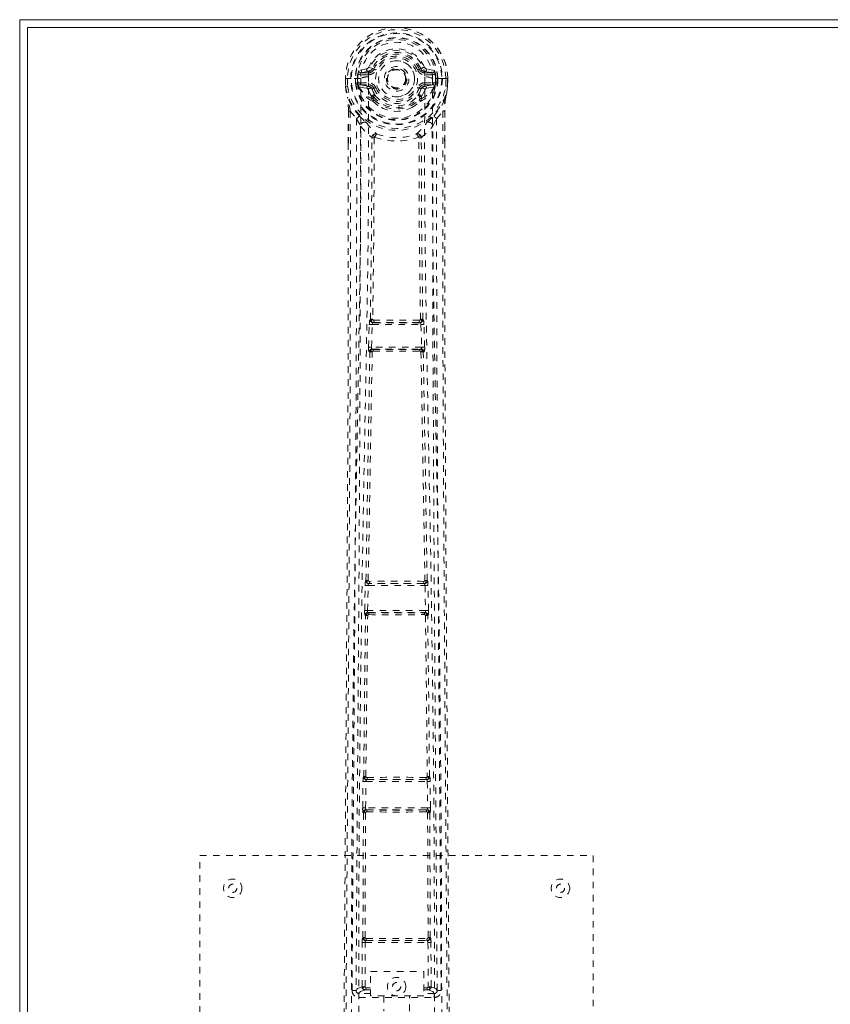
# Model space of a CAD drawing. Header units: inches. Extents: x 23.7 to 107.2, y 49.5 to 73.
# Tile 2 of 7: x 23.7 to 36.1, y 58 to 73. Entities that reach past the tile are written whole.
import ezdxf

# ---------------------------------------------------------------- set-up
doc = ezdxf.new("R2010")
doc.units = ezdxf.units.IN
doc.header["$MEASUREMENT"] = 0
doc.linetypes.add('SLD-Dashed', pattern=[0.075, 0.05, -0.025])
doc.linetypes.add('SLD-Solid', pattern=[0])

msp = doc.modelspace()

# ---------------------------------------------------------------- linework, layer by layer
at = {"color": 7, "linetype": 'SLD-Solid', "lineweight": 15}
for p, q in [((23.689, 49.539), (23.689, 73.039)), ((23.689, 73.039), (107.189, 73.039)), ((23.807, 72.921), (23.807, 49.657)), ((107.071, 72.921), (23.807, 72.921)), ((23.807, 72.921), (107.071, 72.921)), ((23.807, 49.657), (23.807, 72.921))]:
    msp.add_line(p, q, dxfattribs=at)
at = {"color": 7, "linetype": 'SLD-Dashed', "lineweight": 0}
for p, q in [((28.982, 72.289), (28.863, 72.266)), ((28.894, 72.229), (29.01, 72.25)), ((29.01, 72.25), (29.01, 72.229)), ((29.07, 72.293), (29.015, 72.316)), ((29.07, 72.293), (29.092, 72.284)), ((29.786, 72.284), (29.808, 72.293)), ((29.868, 72.25), (29.984, 72.229)), ((29.868, 72.25), (29.868, 72.229)), ((30.014, 72.266), (29.896, 72.289)), ((28.659, 72.144), (28.66, 72.026)), ((28.659, 72.143), (28.66, 72.026)), ((28.663, 72.143), (28.659, 72.143)), ((28.659, 72.143), (28.689, 72.143)), ((28.716, 72.143), (28.663, 72.143)), ((28.689, 72.143), (28.69, 72.027)), ((28.739, 72.143), (28.716, 72.143)), ((28.742, 72.143), (28.739, 72.143)), ((28.89, 72.143), (28.742, 72.143)), ((28.811, 72.071), (28.81, 72.143)), ((28.845, 72.143), (28.84, 72.143)), ((28.84, 72.143), (28.84, 72.072)), ((28.846, 72.066), (28.845, 72.143)), ((28.894, 72.229), (28.894, 72.199)), ((29.01, 72.229), (28.894, 72.229)), ((29.01, 72.199), (28.894, 72.199)), ((29.01, 72.199), (29.01, 72.229)), ((29.984, 72.229), (29.868, 72.229)), ((29.868, 72.199), (29.868, 72.229)), ((29.984, 72.199), (29.868, 72.199)), ((29.984, 72.199), (29.984, 72.229)), ((30.135, 72.143), (29.987, 72.143)), ((30.032, 72.143), (30.038, 72.143)), ((30.032, 72.066), (30.032, 72.143)), ((30.037, 72.072), (30.038, 72.143)), ((30.067, 72.143), (30.067, 72.071)), ((30.138, 72.143), (30.135, 72.143)), ((30.161, 72.143), (30.138, 72.143)), ((30.215, 72.143), (30.161, 72.143)), ((30.188, 72.027), (30.189, 72.143)), ((30.218, 72.143), (30.215, 72.143)), ((30.218, 72.026), (30.219, 72.144)), ((30.218, 72.143), (30.218, 72.026)), ((28.69, 72.027), (28.66, 72.026)), ((28.66, 72.026), (28.66, 72.022)), ((28.84, 72.072), (28.811, 72.07)), ((28.811, 72.07), (28.811, 72.071)), ((28.841, 72.071), (28.846, 72.052)), ((28.846, 72.052), (28.846, 72.066)), ((28.852, 72.029), (28.855, 72.025)), ((28.865, 72.014), (28.855, 72.025)), ((28.865, 72.014), (28.981, 71.993)), ((28.881, 72.077), (28.881, 72.047)), ((28.881, 72.077), (29.01, 72.077)), ((29.01, 72.023), (28.881, 72.047)), ((28.881, 72.047), (29.01, 72.047)), ((29.01, 72.077), (29.01, 72.047)), ((29.01, 72.023), (29.01, 72.047)), ((29.092, 71.993), (29.065, 71.981)), ((29.813, 71.981), (29.786, 71.993)), ((29.868, 72.077), (29.868, 72.047)), ((29.868, 72.077), (29.997, 72.077)), ((29.997, 72.047), (29.868, 72.023)), ((29.868, 72.023), (29.868, 72.047)), ((29.868, 72.047), (29.997, 72.047)), ((29.897, 71.993), (30.013, 72.014)), ((29.997, 72.047), (29.997, 72.077)), ((30.023, 72.025), (30.013, 72.014)), ((30.013, 72.014), (30.013, 72.014)), ((30.013, 72.014), (30.013, 72.014)), ((30.023, 72.025), (30.026, 72.029)), ((30.037, 72.071), (30.031, 72.052)), ((30.031, 72.052), (30.032, 72.066)), ((30.067, 72.07), (30.037, 72.072)), ((30.067, 72.071), (30.067, 72.07)), ((30.188, 72.027), (30.218, 72.026)), ((30.218, 72.022), (30.218, 72.026)), ((29.061, 71.836), (29.061, 71.865)), ((29.079, 71.791), (29.067, 71.809)), ((29.084, 71.869), (29.084, 71.84)), ((29.793, 71.84), (29.794, 71.869)), ((29.817, 71.836), (29.817, 71.865)), ((28.703, 71.645), (28.702, 71.154)), ((28.732, 71.644), (28.829, 71.529)), ((28.829, 71.529), (28.888, 71.417)), ((29.99, 71.417), (30.049, 71.529)), ((30.049, 71.529), (30.146, 71.644)), ((30.175, 71.645), (30.175, 71.179)), ((29.06, 71.241), (29.06, 71.241)), ((29.098, 71.238), (29.097, 71.238)), ((29.78, 71.238), (29.78, 71.238)), ((29.818, 71.241), (29.818, 71.241)), ((29.011, 68.047), (29.022, 68.389)), ((29.022, 68.389), (29.024, 68.417)), ((29.039, 68.465), (29.035, 68.464)), ((29.056, 68.045), (29.066, 68.387)), ((29.066, 68.387), (29.811, 68.387)), ((29.08, 68.417), (29.084, 68.419)), ((29.798, 68.417), (29.08, 68.417)), ((29.794, 68.419), (29.798, 68.417)), ((29.811, 68.387), (29.822, 68.045)), ((29.842, 68.464), (29.838, 68.465)), ((29.856, 68.389), (29.854, 68.417)), ((29.866, 68.047), (29.856, 68.389)), ((29.822, 68.045), (29.056, 68.045)), ((29.031, 67.968), (29.019, 67.972)), ((29.076, 68.011), (29.064, 68.015)), ((29.064, 68.015), (29.814, 68.015)), ((29.814, 68.015), (29.802, 68.011)), ((29.846, 67.968), (29.858, 67.972)), ((28.972, 64.484), (28.97, 64.483)), ((29.015, 64.437), (29.017, 64.438)), ((29.861, 64.438), (29.863, 64.437)), ((29.908, 64.483), (29.905, 64.484)), ((28.952, 64.027), (28.96, 64.408)), ((28.96, 64.408), (28.961, 64.436)), ((28.997, 64.026), (29.005, 64.407)), ((29.005, 64.407), (29.873, 64.407)), ((29.863, 64.437), (29.015, 64.437)), ((29.873, 64.407), (29.881, 64.026)), ((29.918, 64.408), (29.916, 64.436)), ((29.926, 64.027), (29.918, 64.408)), ((29.881, 64.026), (28.997, 64.026)), ((29.009, 63.993), (29.003, 63.996)), ((29.003, 63.996), (29.875, 63.996)), ((29.875, 63.996), (29.868, 63.993)), ((28.958, 63.952), (28.965, 63.949)), ((29.015, 63.964), (29.015, 63.964)), ((29.863, 63.964), (29.863, 63.964)), ((29.913, 63.949), (29.92, 63.952)), ((28.926, 61.416), (28.927, 61.444)), ((28.937, 61.492), (28.935, 61.491)), ((28.98, 61.446), (28.982, 61.447)), ((29.898, 61.446), (28.98, 61.446)), ((29.896, 61.447), (29.898, 61.446)), ((29.943, 61.491), (29.94, 61.492)), ((29.951, 61.416), (29.95, 61.444)), ((28.922, 61.018), (28.926, 61.416)), ((28.966, 61.017), (28.971, 61.416)), ((28.971, 61.416), (29.907, 61.416)), ((29.907, 61.416), (29.911, 61.017)), ((29.956, 61.018), (29.951, 61.416)), ((29.911, 61.017), (28.966, 61.017)), ((28.978, 60.985), (28.973, 60.987)), ((28.973, 60.987), (29.905, 60.987)), ((29.905, 60.987), (29.9, 60.985)), ((28.925, 59.035), (28.933, 60.94)), ((28.928, 60.943), (28.933, 60.94)), ((28.957, 59.036), (28.966, 60.942)), ((28.983, 60.955), (28.983, 60.955)), ((29.895, 60.955), (29.895, 60.955)), ((29.912, 60.942), (29.92, 59.036)), ((29.945, 60.94), (29.949, 60.943)), ((29.953, 59.035), (29.945, 60.94)), ((26.439, 60.289), (32.439, 60.289)), ((26.439, 52.289), (26.439, 60.289)), ((32.439, 60.289), (32.439, 52.289)), ((28.925, 59.035), (28.923, 59.035)), ((29.954, 59.035), (29.953, 59.035)), ((28.912, 58.286), (28.915, 58.96)), ((28.957, 58.286), (28.96, 58.96)), ((28.96, 58.96), (29.918, 58.96)), ((28.968, 58.99), (28.969, 58.99)), ((28.968, 58.99), (29.91, 58.99)), ((29.909, 58.99), (29.91, 58.99)), ((29.918, 58.96), (29.921, 58.286)), ((29.966, 58.286), (29.963, 58.96)), ((29.042, 58.519), (29.854, 58.519)), ((29.042, 58.147), (29.042, 58.519)), ((29.854, 58.519), (29.854, 58.147)), ((29.966, 58.286), (29.921, 58.286)), ((28.82, 58.233), (28.82, 58.231)), ((28.82, 58.231), (28.82, 58.221)), ((28.865, 58.184), (28.865, 58.123)), ((29.042, 58.184), (28.865, 58.184)), ((28.972, 58.271), (28.972, 58.241)), ((28.972, 58.271), (29.042, 58.271)), ((28.972, 58.241), (29.042, 58.241)), ((29.854, 58.147), (29.042, 58.147)), ((29.244, 58.147), (29.244, 57.914)), ((29.634, 57.914), (29.634, 58.147)), ((29.854, 58.271), (29.906, 58.271)), ((29.854, 58.241), (29.906, 58.241)), ((30.013, 58.184), (29.854, 58.184)), ((29.906, 58.271), (29.906, 58.241)), ((30.013, 58.123), (30.013, 58.184)), ((30.058, 58.231), (30.058, 58.233)), ((30.058, 58.221), (30.058, 58.231)), ((28.865, 58.123), (30.013, 58.123))]:
    msp.add_line(p, q, dxfattribs=at)
at = {"color": 7, "linetype": 'SLD-Dashed', "lineweight": 0, "flags": 128}
for points in [[(29.008, 72.168), (29.014, 72.246), (29.037, 72.323), (29.077, 72.393), (29.132, 72.454), (29.198, 72.504), (29.273, 72.541), (29.355, 72.563), (29.439, 72.57), (29.523, 72.563), (29.604, 72.541), (29.68, 72.504), (29.746, 72.454), (29.8, 72.393), (29.84, 72.323), (29.864, 72.246), (29.869, 72.168)], [(29.12, 72.272), (29.115, 72.275), (29.109, 72.277), (29.105, 72.279), (29.101, 72.28), (29.097, 72.282), (29.095, 72.283), (29.093, 72.284), (29.092, 72.284)], [(29.758, 72.272), (29.763, 72.275), (29.768, 72.277), (29.773, 72.279), (29.777, 72.28), (29.781, 72.282), (29.783, 72.283), (29.785, 72.284), (29.786, 72.284)], [(28.659, 72.143), (28.659, 72.143), (28.659, 72.143)], [(28.751, 57.241), (28.752, 59.337), (28.763, 61.431), (28.785, 63.524), (28.818, 65.614), (28.842, 66.926), (28.865, 68.235), (28.885, 69.542), (28.895, 70.845), (28.891, 72.143)], [(28.894, 72.199), (28.87, 72.204), (28.851, 72.217)], [(28.86, 57.297), (28.861, 59.163), (28.87, 61.029), (28.889, 62.894), (28.917, 64.757), (28.944, 66.246), (28.973, 67.732), (28.999, 69.215), (29.014, 70.694), (29.008, 72.168)], [(29.87, 72.168), (29.864, 70.694), (29.879, 69.215), (29.904, 67.732), (29.933, 66.246), (29.961, 64.757), (29.989, 62.894), (30.008, 61.029), (30.017, 59.163), (30.018, 57.297)], [(30.127, 57.241), (30.126, 59.337), (30.114, 61.431), (30.092, 63.524), (30.06, 65.614), (30.036, 66.926), (30.013, 68.235), (29.993, 69.542), (29.982, 70.845), (29.987, 72.143)], [(30.027, 72.217), (30.007, 72.204), (29.984, 72.199)], [(30.038, 72.143), (30.041, 72.143), (30.048, 72.143), (30.057, 72.143), (30.067, 72.143)], [(30.218, 72.143), (30.219, 72.143), (30.218, 72.143)], [(28.66, 72.022), (28.661, 72.022), (28.663, 72.023), (28.666, 72.023), (28.67, 72.024), (28.674, 72.024), (28.679, 72.025), (28.684, 72.026), (28.69, 72.027)], [(28.66, 72.026), (28.673, 71.933), (28.689, 71.859)], [(28.66, 72.026), (28.66, 72.026), (28.66, 72.026)], [(28.66, 72.022), (28.672, 71.935), (28.69, 71.848)], [(28.841, 72.071), (28.841, 72.072), (28.84, 72.072)], [(28.846, 72.066), (28.863, 72.075), (28.881, 72.077)], [(29.008, 71.971), (28.995, 71.988), (28.981, 71.993)], [(29.061, 71.865), (29.033, 71.912), (29.008, 71.971)], [(29.12, 72.004), (29.115, 72.002), (29.109, 72), (29.105, 71.998), (29.101, 71.996), (29.097, 71.995), (29.095, 71.994), (29.093, 71.993), (29.092, 71.993)], [(29.758, 72.004), (29.763, 72.002), (29.768, 72), (29.773, 71.998), (29.777, 71.996), (29.781, 71.995), (29.783, 71.994), (29.785, 71.993), (29.786, 71.993)], [(29.764, 71.882), (29.789, 71.926), (29.813, 71.981)], [(29.817, 71.865), (29.844, 71.912), (29.87, 71.971)], [(29.87, 71.971), (29.883, 71.988), (29.897, 71.993)], [(29.997, 72.077), (30.015, 72.075), (30.032, 72.066)], [(30.037, 72.072), (30.037, 72.071), (30.037, 72.071)], [(30.187, 71.848), (30.204, 71.925), (30.218, 72.022)], [(30.218, 72.022), (30.217, 72.022), (30.215, 72.023), (30.212, 72.023), (30.208, 72.024), (30.204, 72.024), (30.199, 72.025), (30.194, 72.026), (30.188, 72.027)], [(30.218, 72.026), (30.205, 71.933), (30.189, 71.859)], [(30.218, 72.026), (30.218, 72.026), (30.218, 72.026)], [(28.689, 71.859), (28.689, 71.853), (28.69, 71.848)], [(28.871, 71.57), (28.77, 71.693), (28.69, 71.848)], [(30.007, 71.57), (30.108, 71.693), (30.187, 71.848)], [(30.187, 71.848), (30.189, 71.853), (30.189, 71.859)], [(29.079, 71.791), (29.155, 71.729), (29.207, 71.701)], [(29.67, 71.701), (29.723, 71.729), (29.799, 71.791)], [(28.732, 71.644), (28.734, 70.95), (28.735, 70.222), (28.735, 69.461), (28.733, 68.667), (28.731, 67.883), (28.729, 67.213), (28.726, 66.58), (28.722, 65.907), (28.718, 65.193), (28.717, 64.997), (28.716, 64.799), (28.714, 64.598), (28.713, 64.395), (28.712, 64.279), (28.711, 64.034), (28.709, 63.765), (28.706, 63.333), (28.703, 62.852), (28.699, 62.322), (28.695, 61.741), (28.692, 61.351), (28.689, 60.941), (28.686, 60.536), (28.683, 60.154), (28.681, 59.786), (28.676, 59.166), (28.672, 58.592), (28.668, 58.064), (28.665, 57.583), (28.662, 57.147)], [(28.703, 71.645), (28.702, 71.645), (28.704, 71.645), (28.704, 71.645)], [(28.704, 71.645), (28.705, 71.365), (28.706, 71.154)], [(28.829, 71.529), (28.83, 70.301), (28.828, 69.071), (28.823, 67.827), (28.817, 66.566), (28.81, 65.352), (28.802, 64.138), (28.801, 63.965), (28.8, 63.788), (28.798, 63.606), (28.797, 63.418), (28.796, 63.227), (28.795, 63.1), (28.793, 62.886), (28.791, 62.643), (28.79, 62.374), (28.787, 62.054), (28.785, 61.703), (28.782, 61.321), (28.779, 60.964), (28.777, 60.645), (28.775, 60.383), (28.773, 60.154), (28.772, 59.959), (28.771, 59.869), (28.77, 59.734), (28.769, 59.601), (28.768, 59.469), (28.767, 59.339), (28.763, 58.771), (28.76, 58.229)], [(30.118, 58.229), (30.114, 58.857), (30.109, 59.519), (30.107, 59.788), (30.106, 59.995), (30.104, 60.187), (30.103, 60.41), (30.101, 60.669), (30.099, 60.96), (30.096, 61.283), (30.094, 61.632), (30.091, 61.958), (30.089, 62.258), (30.087, 62.531), (30.083, 63.102), (30.078, 63.759), (30.074, 64.415), (30.07, 65.034), (30.065, 65.715), (30.059, 66.865), (30.053, 68.03), (30.05, 69.212), (30.048, 70.374), (30.049, 71.529)], [(30.146, 71.644), (30.143, 70.795), (30.143, 69.905), (30.144, 68.976), (30.146, 68.01), (30.149, 67.22), (30.152, 66.589), (30.156, 65.915), (30.16, 65.198), (30.161, 65.002), (30.162, 64.802), (30.163, 64.6), (30.165, 64.395), (30.165, 64.277), (30.167, 64.028), (30.169, 63.756), (30.172, 63.322), (30.175, 62.84), (30.179, 62.311), (30.183, 61.733), (30.186, 61.346), (30.189, 60.939), (30.192, 60.492), (30.195, 60.049), (30.198, 59.633), (30.202, 59.143), (30.205, 58.698), (30.208, 58.298), (30.21, 57.943), (30.212, 57.633), (30.214, 57.367), (30.216, 57.147)], [(30.172, 71.179), (30.173, 71.363), (30.174, 71.645)], [(30.173, 71.645), (30.174, 71.645), (30.175, 71.645), (30.175, 71.645)], [(28.888, 71.417), (28.884, 68.121), (28.867, 64.824), (28.843, 61.527), (28.82, 58.229)], [(28.888, 71.417), (28.968, 71.324), (29.06, 71.241)], [(28.966, 71.482), (28.975, 71.473), (28.981, 71.467)], [(29.818, 71.241), (29.91, 71.324), (29.99, 71.417)], [(29.897, 71.467), (29.902, 71.473), (29.912, 71.482)], [(30.058, 58.229), (30.034, 61.527), (30.011, 64.824), (29.993, 68.121), (29.99, 71.417)], [(29.039, 68.465), (29.057, 69.851), (29.062, 71.232)], [(29.108, 71.248), (29.103, 71.258), (29.096, 71.265), (29.088, 71.269), (29.08, 71.269), (29.073, 71.266), (29.066, 71.26), (29.062, 71.251), (29.06, 71.241)], [(29.098, 71.238), (29.092, 69.855), (29.075, 68.469)], [(29.108, 71.248), (29.101, 71.244), (29.098, 71.241), (29.098, 71.24), (29.098, 71.238)], [(29.818, 71.241), (29.816, 71.251), (29.811, 71.26), (29.805, 71.266), (29.797, 71.269), (29.789, 71.269), (29.781, 71.265), (29.775, 71.258), (29.77, 71.248)], [(29.78, 71.238), (29.78, 71.24), (29.779, 71.241), (29.777, 71.244), (29.77, 71.248)], [(29.803, 68.469), (29.785, 69.855), (29.78, 71.238)], [(29.838, 68.465), (29.821, 69.851), (29.816, 71.232)], [(28.702, 71.154), (28.702, 68.022), (28.683, 64.397), (28.658, 60.773), (28.632, 57.148)], [(30.175, 71.179), (30.176, 68.022), (30.195, 64.397), (30.22, 60.773), (30.246, 57.148)], [(29.022, 68.389), (29.024, 68.389), (29.027, 68.389), (29.032, 68.389), (29.037, 68.388), (29.044, 68.388), (29.051, 68.388), (29.059, 68.388), (29.066, 68.387)], [(29.075, 68.469), (29.065, 68.463), (29.058, 68.456), (29.055, 68.448), (29.054, 68.439), (29.058, 68.431), (29.064, 68.424), (29.073, 68.42), (29.084, 68.419)], [(29.08, 68.417), (29.08, 68.417), (29.08, 68.417), (29.079, 68.417), (29.078, 68.417), (29.075, 68.415), (29.071, 68.408), (29.068, 68.399), (29.067, 68.393), (29.066, 68.387)], [(29.794, 68.419), (29.805, 68.42), (29.814, 68.424), (29.82, 68.431), (29.824, 68.439), (29.823, 68.448), (29.819, 68.456), (29.812, 68.463), (29.803, 68.469)], [(29.811, 68.387), (29.811, 68.393), (29.81, 68.399), (29.806, 68.408), (29.802, 68.415), (29.799, 68.417), (29.798, 68.417), (29.798, 68.417)], [(29.811, 68.387), (29.819, 68.388), (29.827, 68.388), (29.834, 68.388), (29.841, 68.388), (29.846, 68.389), (29.851, 68.389), (29.854, 68.389), (29.856, 68.389)], [(29.011, 68.047), (29.013, 68.047), (29.016, 68.047), (29.021, 68.046), (29.027, 68.046), (29.033, 68.046), (29.04, 68.046), (29.048, 68.046), (29.056, 68.045)], [(29.056, 68.045), (29.056, 68.04), (29.056, 68.034), (29.056, 68.029), (29.057, 68.024), (29.06, 68.018), (29.064, 68.015)], [(29.814, 68.015), (29.817, 68.018), (29.82, 68.024), (29.821, 68.029), (29.822, 68.034), (29.822, 68.04), (29.822, 68.045)], [(29.822, 68.045), (29.83, 68.046), (29.837, 68.046), (29.845, 68.046), (29.851, 68.046), (29.857, 68.046), (29.861, 68.047), (29.864, 68.047), (29.866, 68.047)], [(28.972, 64.484), (29.001, 66.227), (29.031, 67.968)], [(29.006, 64.486), (29.036, 66.23), (29.067, 67.971)], [(29.076, 68.011), (29.067, 68.01), (29.059, 68.007), (29.053, 68.002), (29.05, 67.995), (29.05, 67.988), (29.053, 67.982), (29.059, 67.976), (29.067, 67.971)], [(29.811, 67.971), (29.819, 67.976), (29.825, 67.982), (29.828, 67.988), (29.828, 67.995), (29.825, 68.002), (29.819, 68.007), (29.811, 68.01), (29.802, 68.011)], [(29.811, 67.971), (29.842, 66.23), (29.871, 64.486)], [(29.905, 64.484), (29.877, 66.227), (29.846, 67.968)], [(29.006, 64.486), (28.997, 64.481), (28.991, 64.474), (28.987, 64.466), (28.987, 64.457), (28.991, 64.45), (28.998, 64.443), (29.007, 64.439), (29.017, 64.438)], [(29.861, 64.438), (29.871, 64.439), (29.88, 64.443), (29.887, 64.45), (29.89, 64.457), (29.89, 64.466), (29.887, 64.474), (29.88, 64.481), (29.871, 64.486)], [(28.96, 64.408), (28.962, 64.408), (28.965, 64.408), (28.969, 64.408), (28.975, 64.408), (28.981, 64.407), (28.989, 64.407), (28.997, 64.407), (29.005, 64.407)], [(29.873, 64.407), (29.872, 64.418), (29.869, 64.428), (29.866, 64.434), (29.863, 64.437), (29.863, 64.437)], [(29.873, 64.407), (29.888, 64.407), (29.903, 64.408), (29.913, 64.408), (29.918, 64.408)], [(28.952, 64.027), (28.954, 64.027), (28.957, 64.027), (28.961, 64.027), (28.967, 64.026), (28.973, 64.026), (28.981, 64.026), (28.989, 64.026), (28.997, 64.026)], [(29.009, 63.993), (29, 63.992), (28.991, 63.988), (28.985, 63.983), (28.982, 63.976), (28.982, 63.969), (28.985, 63.962), (28.99, 63.956), (28.998, 63.951)], [(29.879, 63.951), (29.887, 63.956), (29.893, 63.962), (29.896, 63.969), (29.896, 63.976), (29.893, 63.983), (29.886, 63.988), (29.878, 63.992), (29.868, 63.993)], [(29.881, 64.026), (29.889, 64.026), (29.897, 64.026), (29.904, 64.026), (29.911, 64.026), (29.917, 64.027), (29.921, 64.027), (29.924, 64.027), (29.926, 64.027)], [(28.937, 61.492), (28.949, 62.721), (28.965, 63.949)], [(28.97, 61.494), (28.983, 62.723), (28.998, 63.951)], [(29.879, 63.951), (29.895, 62.723), (29.907, 61.494)], [(29.94, 61.492), (29.929, 62.721), (29.913, 63.949)], [(28.97, 61.494), (28.962, 61.488), (28.956, 61.481), (28.952, 61.474), (28.953, 61.465), (28.956, 61.458), (28.963, 61.452), (28.972, 61.448), (28.982, 61.447)], [(29.896, 61.447), (29.906, 61.448), (29.915, 61.452), (29.921, 61.458), (29.925, 61.465), (29.925, 61.474), (29.922, 61.481), (29.916, 61.488), (29.907, 61.494)], [(28.926, 61.416), (28.928, 61.416), (28.931, 61.416), (28.935, 61.416), (28.941, 61.416), (28.948, 61.416), (28.955, 61.416), (28.963, 61.416), (28.971, 61.416)], [(29.907, 61.416), (29.922, 61.416), (29.937, 61.416), (29.947, 61.416), (29.951, 61.416)], [(28.922, 61.018), (28.923, 61.017), (28.926, 61.017), (28.931, 61.017), (28.936, 61.017), (28.943, 61.017), (28.95, 61.017), (28.958, 61.017), (28.966, 61.017)], [(28.978, 60.985), (28.968, 60.984), (28.96, 60.98), (28.953, 60.975), (28.95, 60.968), (28.949, 60.96), (28.952, 60.953), (28.958, 60.947), (28.966, 60.942)], [(29.912, 60.942), (29.92, 60.947), (29.925, 60.953), (29.928, 60.96), (29.928, 60.968), (29.924, 60.975), (29.918, 60.98), (29.91, 60.984), (29.9, 60.985)], [(29.911, 61.017), (29.92, 61.017), (29.927, 61.017), (29.935, 61.017), (29.941, 61.017), (29.947, 61.017), (29.951, 61.017), (29.954, 61.017), (29.956, 61.018)], [(28.957, 59.036), (28.949, 59.031), (28.943, 59.024), (28.94, 59.016), (28.94, 59.009), (28.943, 59.001), (28.95, 58.995), (28.959, 58.991), (28.969, 58.99)], [(29.909, 58.99), (29.919, 58.991), (29.928, 58.995), (29.934, 59.001), (29.938, 59.009), (29.938, 59.016), (29.935, 59.024), (29.929, 59.031), (29.92, 59.036)], [(28.915, 58.96), (28.917, 58.96), (28.92, 58.96), (28.924, 58.96), (28.93, 58.96), (28.936, 58.96), (28.944, 58.96), (28.951, 58.96), (28.96, 58.96)], [(28.975, 59.022), (29.205, 59.022), (29.439, 59.022), (29.673, 59.022), (29.903, 59.022)], [(28.982, 58.991), (29.094, 58.991), (29.206, 58.991), (29.319, 58.991), (29.433, 58.991), (29.56, 58.991), (29.687, 58.991), (29.795, 58.991), (29.896, 58.991)], [(29.918, 58.96), (29.926, 58.96), (29.934, 58.96), (29.942, 58.96), (29.948, 58.96), (29.954, 58.96), (29.958, 58.96), (29.961, 58.96), (29.963, 58.96)], [(28.912, 58.286), (28.843, 58.258), (28.822, 58.232)], [(28.912, 58.286), (28.914, 58.286), (28.917, 58.286), (28.921, 58.286), (28.927, 58.286), (28.933, 58.286), (28.941, 58.286), (28.948, 58.286), (28.957, 58.286)], [(28.957, 58.286), (28.946, 58.283), (28.936, 58.277), (28.93, 58.27), (28.928, 58.262), (28.93, 58.254), (28.936, 58.247), (28.946, 58.242), (28.957, 58.241)], [(29.921, 58.241), (29.932, 58.242), (29.941, 58.247), (29.947, 58.254), (29.949, 58.262), (29.947, 58.27), (29.941, 58.277), (29.932, 58.283), (29.921, 58.286)], [(30.058, 58.229), (30.035, 58.258), (29.966, 58.286)], [(28.865, 58.184), (28.888, 58.212), (28.957, 58.241)], [(29.921, 58.241), (29.99, 58.212), (30.013, 58.184)]]:
    msp.add_lwpolyline(points, dxfattribs=at)
at = {"color": 7, "linetype": 'SLD-Dashed', "lineweight": 0}
for centre, radius in [((29.439, 72.138), 0.7), ((29.439, 72.138), 0.69), ((29.439, 72.138), 0.623), ((29.439, 72.138), 0.32), ((29.439, 72.138), 0.275), ((29.439, 72.138), 0.188), ((29.439, 72.138), 0.157), ((29.439, 72.138), 0.142), ((29.439, 72.138), 0.139), ((29.439, 72.138), 0.138), ((26.939, 59.789), 0.141), ((26.939, 59.789), 0.0625), ((31.939, 59.789), 0.141), ((31.939, 59.789), 0.0625), ((29.439, 58.289), 0.141), ((29.439, 58.289), 0.0625)]:
    msp.add_circle(centre, radius, dxfattribs=at)
for centre, radius, start, end in [((29.439, 72.138), 0.78, 0.3688, 179.6312), ((29.439, 72.138), 0.78, 0, 179.6393), ((29.439, 72.138), 0.75, 0.3649, 179.6351), ((29.439, 72.138), 0.629, 0.4518, 179.5482), ((29.439, 72.138), 0.599, 0.4517, 179.5483), ((29.439, 72.147), 0.548, 359.5912, 180.4088), ((29.439, 72.138), 0.459, 22.774, 157.226), ((29.439, 72.138), 0.4, 22.774, 157.226), ((29.439, 72.138), 0.376, 22.774, 157.226), ((29.439, 72.138), 0.346, 22.7741, 157.2259), ((29.439, 72.138), 0.275, 90, 270), ((29.439, 72.138), 0.275, 270, 90), ((29.055, 72.19), 0.206, 158.3419, 172.342), ((28.893, 72.259), 0.0299, 167.8915, 271.9526), ((29.011, 72.28), 0.0301, 162.3487, 268.5798), ((28.973, 72.334), 0.0455, 281.3779, 337.4463), ((29.004, 72.321), 0.0714, 274.7436, 337.1407), ((29.01, 72.318), 0.089, 270, 337.226), ((29.01, 72.318), 0.119, 270.0002, 337.2258), ((29.868, 72.318), 0.119, 202.773, 269.9999), ((29.868, 72.318), 0.089, 202.774, 270), ((30.273, 71.262), 1.131, 111.2704, 114.2771), ((29.874, 72.321), 0.0714, 202.8762, 265.2387), ((29.904, 72.334), 0.0454, 202.4615, 258.7143), ((29.867, 72.28), 0.0301, 271.4522, 17.6193), ((29.985, 72.259), 0.0299, 268.0451, 12.1109), ((29.823, 72.19), 0.206, 7.658, 21.6581), ((28.832, 72.957), 0.814, 268.5053, 270.5918), ((29.439, 72.138), 0.593, 172.3909, 179.5504), ((29.005, 71.887), 0.281, 89.3577, 113.9466), ((29.87, 71.873), 0.295, 66.6391, 90.0567), ((29.439, 72.138), 0.593, 0.4496, 7.6091), ((30.196, 73.479), 1.336, 269.6909, 270.9592), ((28.69, 72.027), 0.03, 180.3597, 185.4274), ((29.439, 72.138), 0.787, 188.4818, 351.5182), ((29.439, 72.138), 0.758, 188.4818, 351.5182), ((29.439, 72.138), 0.632, 186.2253, 353.7747), ((29.439, 72.138), 0.602, 186.4272, 353.5728), ((28.923, 72.059), 0.0768, 185.3333, 203.2307), ((28.88, 72.017), 0.0305, 89.0161, 157.2867), ((29.302, 72.228), 0.491, 204.4634, 242.9725), ((29.243, 72.232), 0.436, 209.9195, 245.3118), ((29.011, 71.993), 0.0299, 91.0345, 179.13), ((29.039, 71.965), 0.031, 31.813, 169.947), ((29.01, 71.958), 0.119, 22.7742, 89.9998), ((29.01, 71.958), 0.089, 22.774, 90), ((29.005, 71.958), 0.0651, 21.3263, 85.0685), ((29.505, 72.135), 0.466, 199.2251, 212.8209), ((29.439, 72.138), 0.376, 202.774, 337.226), ((29.439, 72.138), 0.346, 202.7741, 337.2259), ((29.868, 71.958), 0.119, 90.0001, 157.227), ((29.868, 71.958), 0.089, 90, 157.226), ((29.578, 72.227), 0.489, 296.9329, 335.6185), ((29.873, 71.958), 0.0651, 94.9297, 158.6755), ((29.839, 71.965), 0.031, 10.0469, 148.1949), ((29.634, 72.233), 0.437, 294.7121, 330.0435), ((29.867, 71.993), 0.03, 0.9408, 88.8947), ((29.997, 72.017), 0.0305, 22.7133, 90.9796), ((29.925, 72.067), 0.107, 339.3363, 352.0997), ((27.491, 71.673), 1.212, 358.7164, 8.8329), ((25.024, 70.986), 3.767, 10.0643, 13.2244), ((29.091, 71.862), 0.0305, 42.6537, 174.2953), ((29.082, 71.811), 0.0583, 88.1981, 111.6915), ((29.083, 71.781), 0.0585, 88.1884, 111.6172), ((29.105, 71.832), 0.044, 174.849, 210.5379), ((29.119, 71.784), 0.0414, 126.9753, 169.7882), ((29.114, 71.842), 0.0406, 91.2121, 138.2197), ((29.439, 72.149), 0.452, 218.313, 321.6874), ((29.117, 71.84), 0.0322, 181.2489, 226.7836), ((29.439, 72.173), 0.496, 225.9956, 314.0044), ((29.439, 72.133), 0.41, 217.5697, 322.4303), ((29.787, 71.862), 0.0305, 5.7038, 137.3472), ((29.763, 71.842), 0.0406, 41.7776, 88.7906), ((29.761, 71.84), 0.0322, 313.2154, 358.7522), ((29.758, 71.783), 0.0423, 10.6869, 52.5497), ((29.795, 71.781), 0.0585, 68.3839, 91.8085), ((29.795, 71.811), 0.0583, 68.312, 91.7984), ((29.755, 71.834), 0.0618, 315.5598, 1.0073), ((33.848, 70.988), 3.76, 166.7728, 169.9384), ((31.387, 71.673), 1.212, 171.166, 181.2835), ((29.439, 72.118), 0.477, 240.9734, 299.0077), ((28.726, 72.061), 0.417, 267.0349, 270.8729), ((29.428, 70.945), 0.837, 131.7246, 135.7276), ((30.41, 73.143), 2.201, 225.6133, 228.9924), ((28.47, 73.14), 2.197, 311.0044, 314.3895), ((29.45, 70.945), 0.837, 44.2724, 48.2754), ((30.152, 72.068), 0.424, 269.1465, 272.8876), ((28.949, 71.415), 0.0608, 58.0489, 177.7544), ((29.706, 71.974), 0.885, 215.0189, 230.1583), ((29.172, 71.974), 0.885, 309.8452, 324.9796), ((29.929, 71.415), 0.0608, 2.2677, 121.929), ((29.121, 71.237), 0.0608, 72.7838, 176.5526), ((29.049, 71.233), 0.0129, 353.7433, 34.0801), ((29.094, 71.147), 0.0911, 87.6197, 110.3338), ((29.439, 72.154), 0.965, 249.9315, 290.088), ((29.188, 71.229), 0.0829, 126.7458, 166.3282), ((29.439, 72.083), 0.843, 249.1445, 290.8602), ((29.757, 71.237), 0.0608, 3.4479, 107.2157), ((29.69, 71.229), 0.0829, 13.6678, 53.2582), ((29.784, 71.147), 0.0911, 69.6642, 92.38), ((29.83, 71.233), 0.0139, 147.4219, 184.7547), ((29.108, 68.421), 0.0844, 149.4098, 182.7376), ((29.08, 68.463), 0.0451, 178.377, 269.1298), ((29.068, 68.364), 0.106, 86.4211, 105.8506), ((29.084, 68.464), 0.0451, 178.3448, 269.1158), ((29.096, 68.475), 0.0218, 195.9587, 264.9633), ((29.098, 68.321), 0.0988, 89.1346, 98.2832), ((29.149, 68.445), 0.0556, 171.8541, 207.4189), ((29.439, 34.815), 33.64, 89.4122, 90.5879), ((29.439, 34.667), 33.755, 89.4239, 90.5762), ((29.729, 68.445), 0.0557, 332.5957, 8.1286), ((29.779, 68.312), 0.108, 82.1091, 90.4711), ((29.782, 68.476), 0.0225, 276.3315, 342.7994), ((29.793, 68.464), 0.0451, 270.8842, 1.6552), ((29.797, 68.463), 0.0451, 270.872, 1.6243), ((29.81, 68.364), 0.106, 74.1492, 93.5772), ((29.77, 68.421), 0.0844, 357.2608, 30.5928), ((29.162, 68.025), 0.152, 171.747, 200.3876), ((29.716, 68.025), 0.152, 339.6113, 8.2541), ((29.065, 67.97), 0.0451, 90.7477, 177.9934), ((29.076, 67.966), 0.0451, 90.7784, 177.9023), ((29.06, 67.861), 0.111, 86.5299, 104.9362), ((29.084, 67.965), 0.0187, 96.652, 161.1193), ((29.087, 68.08), 0.0695, 261.1473, 271.226), ((29.123, 67.989), 0.0416, 148.4222, 186.6566), ((29.439, 103.705), 35.723, 269.4278, 270.5722), ((29.439, 101.351), 33.343, 269.3971, 270.6029), ((29.791, 68.08), 0.0694, 268.7712, 278.8584), ((29.754, 67.989), 0.0416, 353.3429, 31.5777), ((29.794, 67.966), 0.018, 17.5696, 84.6448), ((29.801, 67.966), 0.0451, 2.0984, 89.2208), ((29.818, 67.861), 0.111, 75.0638, 93.4701), ((29.813, 67.97), 0.0451, 2.0034, 89.2555), ((29.069, 64.441), 0.108, 156.9316, 182.5617), ((29.015, 64.482), 0.0451, 178.9484, 269.4387), ((28.999, 64.336), 0.15, 87.1281, 100.1703), ((29.018, 64.483), 0.0451, 178.9425, 269.4282), ((29.026, 64.492), 0.0208, 195.7332, 264.8203), ((29.03, 64.351), 0.0879, 89.3671, 98.6807), ((29.07, 64.464), 0.046, 171.1093, 212.9134), ((29.439, 30.461), 34.013, 89.302, 90.698), ((29.439, 30.774), 33.667, 89.3065, 90.6935), ((29.808, 64.464), 0.046, 327.0758, 8.8936), ((29.848, 64.359), 0.0804, 80.8824, 91.0736), ((29.851, 64.492), 0.0215, 276.4356, 343.0035), ((29.86, 64.483), 0.0451, 270.5714, 1.0579), ((29.863, 64.482), 0.0451, 270.5575, 1.0554), ((29.879, 64.336), 0.15, 79.8311, 92.8705), ((29.809, 64.441), 0.108, 357.432, 23.0754), ((29.042, 64.411), 0.0377, 137.3769, 186.7543), ((29.148, 64.005), 0.197, 173.7212, 195.7407), ((29.003, 63.951), 0.0451, 90.512, 178.5649), ((29.01, 63.948), 0.0451, 90.5347, 178.5426), ((29.032, 64.017), 0.0358, 166.3355, 216.9624), ((29.02, 64.059), 0.0666, 260.6097, 271.2192), ((29.053, 63.969), 0.0389, 144.1997, 187.7306), ((29.439, 97.396), 33.406, 269.2843, 270.7157), ((29.858, 64.055), 0.0632, 268.5005, 279.6737), ((29.825, 63.969), 0.0389, 352.2599, 35.8013), ((29.868, 63.948), 0.0451, 1.4574, 89.4652), ((29.846, 64.017), 0.0358, 323.027, 13.6751), ((29.874, 63.951), 0.0451, 1.4339, 89.4893), ((29.73, 64.005), 0.197, 344.26, 6.2781), ((28.991, 63.788), 0.163, 87.4368, 99.3615), ((29.017, 63.945), 0.0194, 96.5954, 161.4736), ((29.439, 99.235), 35.274, 269.3109, 270.6891), ((29.861, 63.945), 0.0188, 17.2505, 84.6692), ((29.887, 63.788), 0.163, 80.6388, 92.5632), ((29.038, 61.45), 0.111, 158.2645, 183.0446), ((28.98, 61.491), 0.0451, 179.5195, 269.4745), ((28.963, 61.265), 0.228, 88.2464, 96.5704), ((28.982, 61.492), 0.0451, 179.5182, 269.4643), ((28.99, 61.499), 0.0205, 196.415, 264.6232), ((29.009, 61.421), 0.0382, 139.8046, 188.0278), ((28.994, 61.379), 0.069, 88.4786, 99.8467), ((29.439, 27.267), 34.215, 89.2453, 90.7547), ((29.03, 61.472), 0.0421, 170.8978, 215.8278), ((29.439, 27.874), 33.577, 89.2436, 90.7564), ((29.848, 61.472), 0.0421, 324.1722, 9.1022), ((29.884, 61.375), 0.0727, 80.4452, 91.2294), ((29.887, 61.5), 0.0213, 276.6807, 342.2811), ((29.895, 61.492), 0.0451, 270.534, 0.4835), ((29.898, 61.491), 0.0451, 270.5228, 0.4833), ((29.869, 61.421), 0.0382, 351.9697, 40.1979), ((29.914, 61.265), 0.228, 83.4296, 91.7536), ((29.84, 61.45), 0.111, 356.9537, 21.7378), ((29.12, 60.998), 0.199, 174.3275, 196.0586), ((28.974, 60.942), 0.0451, 90.5058, 179.1222), ((28.978, 60.94), 0.0451, 90.5269, 179.1166), ((29.002, 61.009), 0.0366, 167.9548, 217.5639), ((28.989, 61.05), 0.0658, 260.3571, 271.2352), ((29.021, 60.961), 0.0382, 142.4205, 188.2927), ((29.439, 94.399), 33.418, 269.2309, 270.7691), ((29.889, 61.046), 0.0625, 268.4796, 279.931), ((29.857, 60.961), 0.0382, 351.7023, 37.5759), ((29.899, 60.94), 0.0451, 0.8834, 89.4731), ((29.876, 61.009), 0.0366, 322.4589, 12.0224), ((29.904, 60.942), 0.0451, 0.8779, 89.4912), ((29.758, 60.998), 0.199, 343.9395, 5.6744), ((28.96, 60.682), 0.26, 88.569, 95.8625), ((28.985, 60.935), 0.0201, 96.8461, 161.2464), ((29.439, 95.94), 34.988, 269.2532, 270.7468), ((29.893, 60.936), 0.0194, 17.4377, 84.4697), ((29.918, 60.682), 0.26, 84.1353, 91.432), ((29.103, 58.976), 0.189, 161.9953, 184.9949), ((28.969, 59.035), 0.0451, 179.9303, 268.6427), ((28.952, 58.658), 0.378, 89.1512, 94.1264), ((28.97, 59.035), 0.0451, 179.9282, 268.6387), ((28.977, 59.042), 0.0202, 195.8431, 264.9922), ((29.9, 59.043), 0.0214, 277.2338, 341.9781), ((29.908, 59.035), 0.0451, 271.3612, 0.0719), ((29.909, 59.035), 0.0451, 271.3573, 0.0697), ((29.926, 58.668), 0.368, 85.8058, 90.9166), ((29.775, 58.976), 0.189, 355.0038, 18.006), ((28.996, 58.966), 0.037, 140.5895, 189.8602), ((28.979, 58.925), 0.0658, 87.487, 99.267), ((29.015, 59.015), 0.0404, 170.2332, 216.174), ((29.863, 59.015), 0.0405, 323.8419, 9.7663), ((29.898, 58.919), 0.0721, 81.2522, 91.9832), ((29.877, 58.965), 0.0411, 352.7358, 36.8145), ((28.957, 58.286), 0.0451, 179.8932, 269.5744), ((28.973, 58.288), 0.0168, 187.7544, 265.4576), ((29.905, 58.288), 0.0164, 273.5335, 353.2545), ((29.921, 58.286), 0.0451, 270.4251, 0.0633), ((28.809, 63.131), 4.902, 269.4208, 270.1221), ((28.865, 58.228), 0.105, 179.5872, 269.9881), ((28.863, 58.226), 0.0425, 186.0827, 271.7582), ((28.969, 58.087), 0.154, 89.0436, 94.7373), ((29.908, 58.067), 0.174, 85.5866, 90.6325), ((30.013, 58.228), 0.105, 270.0116, 0.4131), ((30.015, 58.226), 0.0425, 268.2385, 353.9207), ((30.069, 63.143), 4.914, 269.8788, 270.5783)]:
    msp.add_arc(centre, radius, start, end, dxfattribs=at)

doc.saveas('drawing.dxf')
